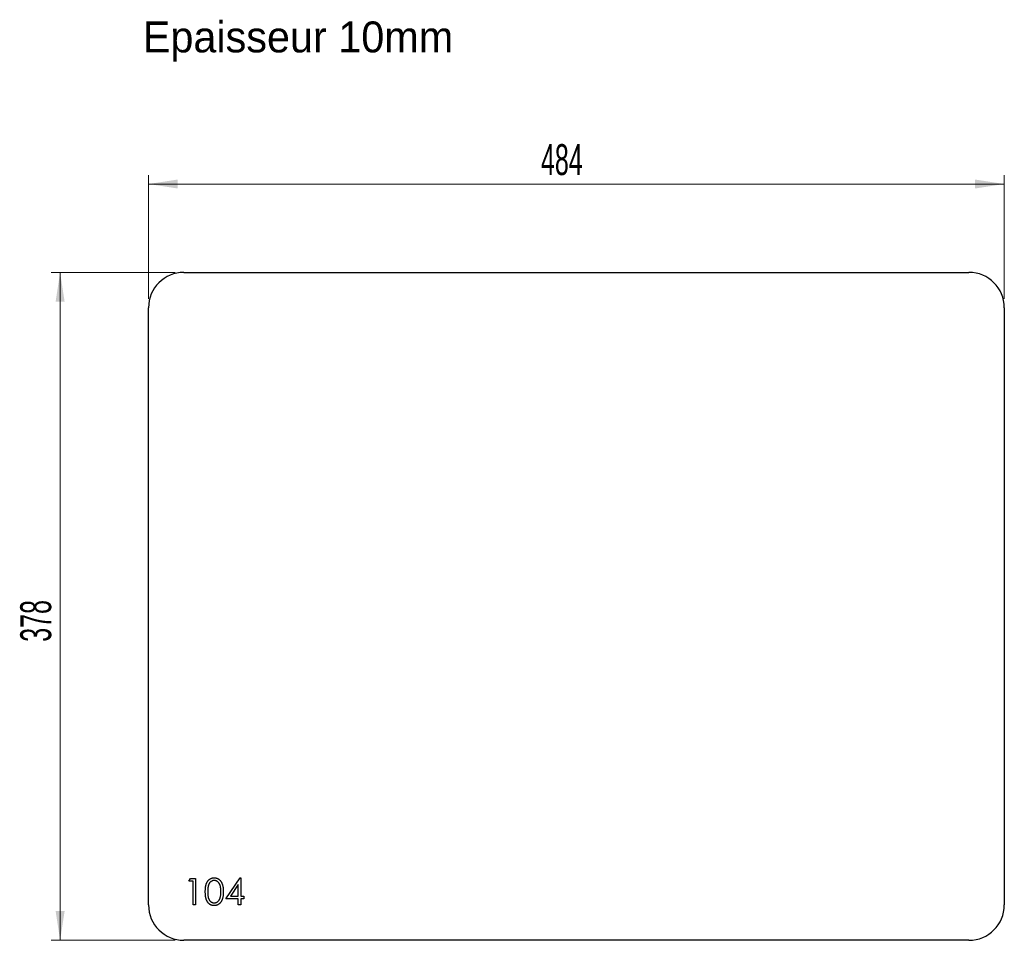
# Model space of a CAD drawing. Header units: millimetres. Extents: x 283 to 840, y 756 to 1277.
import ezdxf

# ---------------------------------------------------------------- set-up
doc = ezdxf.new("R2010")
doc.units = ezdxf.units.MM
doc.header["$LTSCALE"] = 5
doc.styles.add('SLDTEXTSTYLE1', font='TXT', dxfattribs={"width": 0.605})
doc.dimstyles.new('SLDDIMSTYLE0', dxfattribs={"dimtxt": 17.5, "dimasz": 16.51, "dimexe": 0, "dimexo": 0.0625, "dimgap": 4.375, "dimtad": 1, "dimdec": 0, "dimrnd": 1e-09, "dimzin": 12, "dimdsep": 46, "dimtxsty": 'SLDTEXTSTYLE1', "dimsah": 1, "dimcen": 0.09, "dimadec": 0, "dimazin": 3, "dimtfac": 1, "dimtdec": 0, "dimtofl": 0, "dimtmove": 0, "dimatfit": 3, "dimfxl": 1, "dimfrac": 2, "dimtolj": 1, "dimtzin": 12, "dimarcsym": 0})

# ---------------------------------------------------------------- blocks, each defined once
blk = doc.blocks.new('_D')
at = {"color": 7, "linetype": 'Continuous', "lineweight": 0, "transparency": 16777216}
for p, q in [((355.74, 1118.8), (355.74, 1188.8)), ((839.78, 1118.8), (839.78, 1188.8)), ((355.74, 1183.8), (839.78, 1183.8))]:
    blk.add_line(p, q, dxfattribs=at)
at = {"color": 7, "linetype": 'Continuous', "lineweight": 18, "transparency": 16777216}
for points in [[(355.74, 1183.8), (372.25, 1181.26), (372.25, 1186.34)], [(839.78, 1183.8), (823.27, 1186.34), (823.27, 1181.26)]]:
    blk.add_solid(points, dxfattribs=at)
at = {"color": 7, "linetype": 'Continuous', "lineweight": 18, "transparency": 16777216, "insert": (577.71, 1206.36), "char_height": 17.5, "attachment_point": 1, "style": 'SLDTEXTSTYLE1'}
blk.add_mtext('484', dxfattribs=at)
blk = doc.blocks.new('_D_1')
at = {"color": 7, "linetype": 'Continuous', "lineweight": 0, "transparency": 16777216}
for p, q in [((370.74, 1133.8), (300.74, 1133.8)), ((305.74, 1133.8), (305.74, 755.94)), ((370.74, 755.94), (300.74, 755.94))]:
    blk.add_line(p, q, dxfattribs=at)
at = {"color": 7, "linetype": 'Continuous', "lineweight": 18, "transparency": 16777216}
for points in [[(305.74, 1133.8), (303.2, 1117.29), (308.28, 1117.29)], [(305.74, 755.94), (308.28, 772.45), (303.2, 772.45)]]:
    blk.add_solid(points, dxfattribs=at)
at = {"color": 7, "linetype": 'Continuous', "lineweight": 18, "transparency": 16777216, "insert": (283.18, 924.82), "char_height": 17.5, "attachment_point": 1, "rotation": 90, "style": 'SLDTEXTSTYLE1'}
blk.add_mtext('378', dxfattribs=at)

msp = doc.modelspace()

# ---------------------------------------------------------------- linework, layer by layer
at = {"color": 7, "linetype": 'Continuous', "lineweight": 25}
for p, q in [((375.74, 1133.8), (819.78, 1133.8)), ((355.74, 775.94), (355.74, 1113.8)), ((839.78, 1113.8), (839.78, 775.94)), ((819.78, 755.94), (375.74, 755.94))]:
    msp.add_line(p, q, dxfattribs=at)
at = {"color": 1, "linetype": 'Continuous', "lineweight": 25}
for p, q in [((378.63, 789.4), (379.51, 790.94)), ((379.51, 790.94), (382.28, 790.94)), ((382.28, 790.94), (382.28, 775.94)), ((399.4, 779.4), (407.58, 791.33)), ((407.58, 791.33), (407.86, 791.33)), ((407.86, 791.33), (407.86, 780.94)), ((380.93, 789.4), (378.63, 789.4)), ((380.93, 775.94), (380.93, 789.4)), ((406.51, 787.46), (402.04, 780.94)), ((406.51, 780.94), (406.51, 787.46)), ((402.04, 780.94), (406.51, 780.94)), ((407.86, 780.94), (409.59, 780.94)), ((409.59, 780.94), (409.59, 779.4)), ((382.28, 775.94), (380.93, 775.94)), ((406.51, 779.4), (399.4, 779.4)), ((406.51, 775.94), (406.51, 779.4)), ((407.86, 775.94), (406.51, 775.94)), ((407.86, 779.4), (407.86, 775.94)), ((409.59, 779.4), (407.86, 779.4))]:
    msp.add_line(p, q, dxfattribs=at)
at = {"color": 7, "linetype": 'Continuous', "lineweight": 25}
for centre, start, end in [((375.74, 1113.8), 90, 180), ((819.78, 1113.8), 0, 90), ((375.74, 775.94), 180, 270), ((819.78, 775.94), 270, 0)]:
    msp.add_arc(centre, 20, start, end, dxfattribs=at)
at = {"color": 1, "linetype": 'Continuous', "lineweight": 25}
for points, knots in [([(387.86, 783.44), (387.86, 783.68), (387.86, 784.14), (387.89, 784.83), (387.94, 785.46), (388.01, 786.06), (388.1, 786.61), (388.21, 787.13), (388.34, 787.6), (388.48, 788.03), (388.65, 788.42), (388.83, 788.79), (389.04, 789.14), (389.25, 789.46), (389.48, 789.75), (389.73, 790.03), (390, 790.27), (390.28, 790.49), (390.57, 790.69), (390.88, 790.86), (391.19, 791.01), (391.51, 791.12), (391.84, 791.22), (392.17, 791.28), (392.52, 791.32), (392.75, 791.33), (392.87, 791.33)], [0, 0, 0, 0, 0.068595, 0.133246, 0.194313, 0.251279, 0.304513, 0.354235, 0.400481, 0.443411, 0.484015, 0.523252, 0.561042, 0.5979, 0.633518, 0.668314, 0.702496, 0.736685, 0.770293, 0.803437, 0.835913, 0.86846, 0.900847, 0.933467, 0.966258, 1, 1, 1, 1]), ([(392.87, 791.33), (392.99, 791.33), (393.23, 791.32), (393.58, 791.28), (393.92, 791.22), (394.25, 791.12), (394.58, 791), (394.9, 790.86), (395.21, 790.69), (395.5, 790.49), (395.79, 790.27), (396.06, 790.01), (396.32, 789.74), (396.56, 789.43), (396.79, 789.1), (397, 788.75), (397.19, 788.36), (397.37, 787.96), (397.53, 787.51), (397.67, 787.04), (397.79, 786.53), (397.88, 785.98), (397.96, 785.39), (398.01, 784.77), (398.04, 784.12), (398.05, 783.67), (398.05, 783.44)], [0, 0, 0, 0, 0.033788, 0.067194, 0.099862, 0.132567, 0.165151, 0.197913, 0.231319, 0.265083, 0.299255, 0.334399, 0.369943, 0.406284, 0.444064, 0.482998, 0.523354, 0.565537, 0.609613, 0.656391, 0.705885, 0.758325, 0.813832, 0.872795, 0.934722, 1, 1, 1, 1]), ([(392.92, 789.79), (392.75, 789.78), (392.42, 789.76), (391.93, 789.64), (391.46, 789.43), (391.08, 789.19), (390.8, 788.97), (390.6, 788.77), (390.41, 788.56), (390.23, 788.33), (390.07, 788.08), (389.92, 787.81), (389.78, 787.51), (389.66, 787.2), (389.55, 786.86), (389.46, 786.49), (389.38, 786.07), (389.32, 785.62), (389.26, 785.13), (389.23, 784.6), (389.2, 784.04), (389.2, 783.64), (389.2, 783.44)], [0, 0, 0, 0, 0.060387, 0.120883, 0.182755, 0.247811, 0.281299, 0.315088, 0.349702, 0.384857, 0.420966, 0.458511, 0.497175, 0.537602, 0.580503, 0.627468, 0.678388, 0.733983, 0.793747, 0.857714, 0.926698, 1, 1, 1, 1]), ([(396.7, 783.44), (396.7, 783.62), (396.7, 783.98), (396.68, 784.49), (396.63, 784.98), (396.58, 785.45), (396.51, 785.89), (396.43, 786.31), (396.32, 786.7), (396.2, 787.07), (396.07, 787.41), (395.93, 787.73), (395.77, 788.02), (395.6, 788.29), (395.42, 788.54), (395.23, 788.76), (395.02, 788.96), (394.74, 789.19), (394.36, 789.42), (393.89, 789.64), (393.41, 789.76), (393.08, 789.78), (392.92, 789.79)], [0, 0, 0, 0, 0.065681, 0.128486, 0.188175, 0.245106, 0.299448, 0.350823, 0.399942, 0.446672, 0.491255, 0.533376, 0.573853, 0.612526, 0.649597, 0.685532, 0.720106, 0.753838, 0.818925, 0.880493, 0.940311, 1, 1, 1, 1]), ([(392.87, 775.56), (392.75, 775.56), (392.52, 775.56), (392.17, 775.61), (391.84, 775.67), (391.51, 775.76), (391.19, 775.88), (390.88, 776.02), (390.58, 776.19), (390.29, 776.38), (390.01, 776.6), (389.74, 776.85), (389.5, 777.12), (389.27, 777.42), (389.05, 777.74), (388.85, 778.08), (388.66, 778.45), (388.49, 778.85), (388.34, 779.29), (388.21, 779.76), (388.1, 780.28), (388.01, 780.83), (387.94, 781.42), (387.89, 782.06), (387.86, 782.73), (387.86, 783.2), (387.86, 783.44)], [0, 0, 0, 0, 0.033787, 0.066622, 0.099285, 0.131361, 0.163585, 0.196104, 0.228902, 0.262158, 0.295991, 0.330218, 0.36506, 0.400951, 0.43762, 0.475708, 0.515381, 0.556414, 0.599765, 0.646424, 0.696431, 0.749782, 0.806573, 0.867436, 0.931887, 1, 1, 1, 1]), ([(389.2, 783.44), (389.2, 783.24), (389.2, 782.85), (389.23, 782.29), (389.27, 781.76), (389.31, 781.27), (389.38, 780.82), (389.46, 780.41), (389.55, 780.03), (389.66, 779.69), (389.78, 779.38), (389.92, 779.09), (390.06, 778.82), (390.23, 778.57), (390.4, 778.33), (390.59, 778.12), (390.8, 777.93), (391.08, 777.7), (391.46, 777.46), (391.93, 777.25), (392.42, 777.12), (392.75, 777.11), (392.92, 777.1)], [0, 0, 0, 0, 0.0729511, 0.1415837, 0.2059265, 0.2653014, 0.3205972, 0.3718165, 0.4187898, 0.4616987, 0.5021336, 0.5408043, 0.5781805, 0.6142969, 0.6496782, 0.6842995, 0.718359, 0.7520809, 0.8176524, 0.8797221, 0.9399656, 1, 1, 1, 1]), ([(398.05, 783.44), (398.05, 783.21), (398.04, 782.76), (398.01, 782.11), (397.96, 781.49), (397.89, 780.91), (397.79, 780.36), (397.67, 779.85), (397.54, 779.38), (397.38, 778.94), (397.2, 778.53), (397.01, 778.15), (396.8, 777.8), (396.58, 777.47), (396.34, 777.16), (396.08, 776.89), (395.8, 776.63), (395.51, 776.41), (395.21, 776.21), (394.9, 776.03), (394.58, 775.89), (394.26, 775.77), (393.92, 775.67), (393.58, 775.61), (393.23, 775.56), (392.99, 775.56), (392.87, 775.56)], [0, 0, 0, 0, 0.065063, 0.126773, 0.185516, 0.240765, 0.29298, 0.34225, 0.388919, 0.432776, 0.474628, 0.514775, 0.553606, 0.591426, 0.628028, 0.663804, 0.698984, 0.733591, 0.767628, 0.801208, 0.834264, 0.866981, 0.89972, 0.932702, 0.966176, 1, 1, 1, 1]), ([(392.92, 777.1), (393.08, 777.1), (393.41, 777.12), (393.9, 777.25), (394.37, 777.45), (394.74, 777.68), (395.02, 777.91), (395.22, 778.1), (395.41, 778.31), (395.58, 778.54), (395.74, 778.8), (395.89, 779.07), (396.02, 779.36), (396.1, 779.57), (396.14, 779.67)], [0, 0, 0, 0, 0.112813, 0.225394, 0.339595, 0.459675, 0.521735, 0.583926, 0.648174, 0.713881, 0.781004, 0.851451, 0.924051, 1, 1, 1, 1]), ([(396.14, 779.67), (396.18, 779.81), (396.27, 780.08), (396.39, 780.5), (396.48, 780.94), (396.57, 781.4), (396.62, 781.88), (396.67, 782.39), (396.7, 782.91), (396.7, 783.26), (396.7, 783.44)], [0, 0, 0, 0, 0.110588, 0.224542, 0.342503, 0.464324, 0.590756, 0.722227, 0.858843, 1, 1, 1, 1])]:
    msp.add_open_spline(points, degree=3, knots=knots, dxfattribs=at)

# ---------------------------------------------------------------- texts
at = {"insert": (352.5, 1275.76), "char_height": 17.5, "attachment_point": 1}
msp.add_mtext_dynamic_manual_height_columns('Epaisseur 10mm', width=326.1114, gutter_width=87.5, heights=[0], dxfattribs=at)

# ---------------------------------------------------------------- dimensions: what is measured, and where the dimension line sits
at = {"color": 7, "linetype": 'Continuous', "lineweight": 18}
dim = msp.add_linear_dim(base=(839.78, 1183.8), p1=(355.74, 1113.8), p2=(839.78, 1113.8), dimstyle='SLDDIMSTYLE0', dxfattribs=at)
dim.commit()
dim.dimension.update_dxf_attribs({"geometry": '_D', "text_midpoint": (597.76, 1183.8), "dimtype": 160})
dim = msp.add_linear_dim(base=(305.74, 755.94), p1=(375.74, 1133.8), p2=(375.74, 755.94), angle=90, dimstyle='SLDDIMSTYLE0', dxfattribs=at)
dim.commit()
dim.dimension.update_dxf_attribs({"geometry": '_D_1', "text_midpoint": (305.74, 944.87), "dimtype": 160})

doc.saveas('drawing.dxf')
